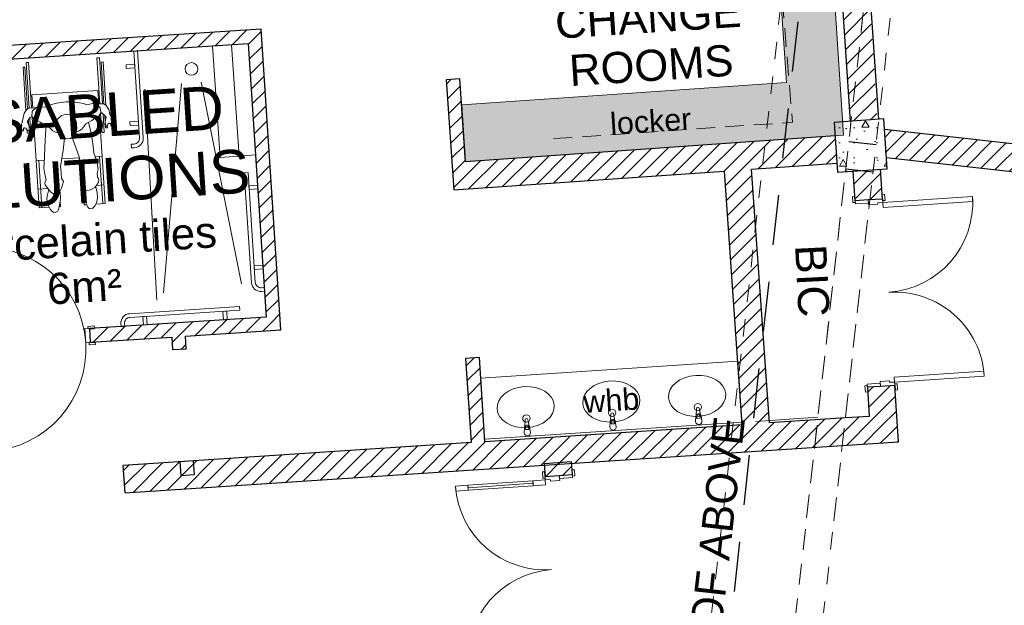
# Model space of a CAD drawing. Header units: millimetres. Extents: x -115474967 to 444143, y -74377 to 241828222.
# Tile 118 of 256: x -52478 to -44576, y 110206 to 114906. Entities that reach past the tile are written whole.
import ezdxf

# ---------------------------------------------------------------- set-up
doc = ezdxf.new("R2010")
doc.units = ezdxf.units.MM
doc.header["$MEASUREMENT"] = 0
for name, pattern in [('Dashed', [280, 140, -140]), ('Hidden Line copy', [230, 150, -80]), ('Long Dashed', [700, 400, -300])]:
    doc.linetypes.add(name, pattern=pattern)
for name, color, linetype, lineweight in [('0_Pen_No__2', 7, 'Continuous', 20), ('0_Pen_No__3', 7, 'Continuous', 15), ('0_Pen_No__6', 7, 'Continuous', 5), ('A_BEAMS_Pen_No__2', 7, 'Continuous', 20), ('A_COLUMNS_Pen_No__1', 7, 'Continuous', 30), ('A_FLOORS STRUCTURE_Pen_No__3', 7, 'Continuous', 15), ('A_FLOORS STRUCTURE_Pen_No__8', 255, 'Continuous', 0), ('A_SURVEY_Pen_No__128', 9, 'Continuous', 0), ('A_SURVEY_Pen_No__5', 7, 'Continuous', 5), ('A_SURVEY_Pen_No__6', 7, 'Continuous', 5), ('A_WALL LOAD_Pen_No__1', 7, 'Continuous', 30), ('A_WALL LOAD_Pen_No__3', 7, 'Continuous', 15), ('A_WALL LOAD_Pen_No__6', 7, 'Continuous', 5), ('B_FURN LOOSE_Pen_No__6', 7, 'Continuous', 5), ('C_TEXT GA_Pen_No__6', 7, 'Continuous', 5), ('SEWER LINE_Pen_No__1', 7, 'Continuous', 30), ('SEWER LINE_Pen_No__10', 9, 'Continuous', 20), ('SEWER LINE_Pen_No__6', 7, 'Continuous', 5)]:
    doc.layers.add(name, color=color, linetype=linetype, lineweight=lineweight)
doc.layers.add('A_COLUMNS_Pen_No__7', color=7, linetype='Continuous', lineweight=5, true_color=0x3f3f3f)
doc.layers.add('A_WALL LOAD_Pen_No__7', color=7, linetype='Continuous', lineweight=5, true_color=0x3f3f3f)
doc.layers.add('B_FURN LOOSE', color=7, linetype='Continuous')
doc.styles.add('GENERATED_STYLE_1', font='GOTHIC.TTF')
doc.styles.add('GENERATED_STYLE_2', font='arial.ttf')
pattern_1 = [(45, (2e-12, 39217.5), (-63.63961, 63.63961), [])]

# ---------------------------------------------------------------- blocks, each defined once
blk = doc.blocks.new('Multi-Basin Counter 24[74]', base_point=(-47712.6, 72369))
at = {"layer": 'B_FURN LOOSE_Pen_No__6', "color": 7, "linetype": 'Continuous', "lineweight": 5}
for p, q in [((-46714.4, 72946.9), (-48777.9, 72810.8)), ((-46714.4, 72946.9), (-46680.8, 72437.1)), ((-48777.9, 72810.8), (-48744.3, 72301)), ((-47043.3, 72488.7), (-47044.2, 72503.6)), ((-47016.1, 72490.5), (-47043.3, 72488.7)), ((-47017.1, 72505.3), (-47016.1, 72490.5)), ((-46682.1, 72457), (-48745.6, 72320.9)), ((-46680.8, 72437.1), (-48744.3, 72301)), ((-48418.9, 72398), (-48419.9, 72412.8)), ((-48391.8, 72399.8), (-48418.9, 72398)), ((-48392.8, 72414.6), (-48391.8, 72399.8)), ((-47731.1, 72443.4), (-47732.1, 72458.2)), ((-47704, 72445.1), (-47731.1, 72443.4)), ((-47704.9, 72460), (-47704, 72445.1))]:
    blk.add_line(p, q, dxfattribs=at)
at = {"layer": 'B_FURN LOOSE_Pen_No__6', "color": 7, "linetype": 'Continuous', "lineweight": 5, "flags": 128}
for points in [[(-47003.1, 72466.4), (-47009.9, 72508, 0.12102), (-47013.7, 72517.3), (-47023.8, 72569.7, 0.882566), (-47046, 72568.2), (-47049.1, 72514.9, 0.12102), (-47051.8, 72505.2), (-47053, 72463.1, 1)], [(-48378.8, 72375.7), (-48385.5, 72417.3, 0.12102), (-48389.4, 72426.6), (-48399.5, 72478.9, 0.882566), (-48421.7, 72477.5), (-48424.8, 72424.2, 0.12102), (-48427.4, 72414.5), (-48428.7, 72372.4, 1)], [(-47690.9, 72421), (-47697.7, 72462.6, 0.12102), (-47701.6, 72471.9), (-47711.7, 72524.3, 0.882566), (-47733.8, 72522.8), (-47737, 72469.6, 0.12102), (-47739.6, 72459.9), (-47740.8, 72417.7, 1)]]:
    blk.add_lwpolyline(points, format="xyb", close=True, dxfattribs=at)
at = {"layer": 'B_FURN LOOSE_Pen_No__6', "color": 7, "linetype": 'Continuous', "lineweight": 5}
for centre in [(-47723.4, 72533.1), (-47035.5, 72578.4), (-48411.2, 72487.7)]:
    blk.add_circle(centre, 30, dxfattribs=at)
for centre, radius, start, end in [((-47718.5, 72459.4), 21.1, 36.54443, 151.00238), ((-47718.5, 72459.1), 13.6, 3.7734, 183.7734), ((-47030.7, 72504.7), 21.1, 36.54443, 151.00238), ((-47030.7, 72504.5), 13.6, 3.7734, 183.7734), ((-48406.4, 72414), 21.1, 36.54443, 151.00238), ((-48406.3, 72413.7), 13.6, 3.7734, 183.7734)]:
    blk.add_arc(centre, radius, start, end, dxfattribs=at)
for centre in [(-47729.4, 72623.9), (-47041.5, 72669.3), (-48417.2, 72578.6)]:
    blk.add_ellipse(centre, major_axis=(229.5, 15.1), ratio=0.717391, dxfattribs=at)
blk = doc.blocks.new('Wheelchair Man 24[81]', base_point=(-52393.2, 74525.6))
at = {"layer": 'B_FURN LOOSE_Pen_No__6', "color": 7, "linetype": 'Continuous', "lineweight": 5}
for p, q in [((-52451.2, 75307.5), (-52436.3, 75308.5)), ((-52414.3, 74972.1), (-52436.3, 75308.5)), ((-52426.6, 75344.2), (-52406.6, 75345.5)), ((-52402.7, 74978.6), (-52426.6, 75344.2)), ((-52382.8, 74980.2), (-52406.6, 75345.5)), ((-51857.8, 75381.3), (-51837.8, 75382.7)), ((-51833.7, 75012.6), (-51857.8, 75381.3)), ((-51813.7, 75013.7), (-51837.8, 75382.7)), ((-51808.6, 75349.5), (-51823.6, 75348.5)), ((-51801.5, 75010.8), (-51823.6, 75348.5)), ((-51785.8, 75000.4), (-51808.6, 75349.5)), ((-52428.4, 74957.9), (-52451.2, 75307.5)), ((-52379.7, 75086.7), (-51850.8, 75121.2)), ((-52372.8, 74980.8), (-52379.7, 75086.7)), ((-51843.7, 75011.7), (-51850.8, 75121.2)), ((-52335.1, 74989.3), (-52323.3, 74992)), ((-52302.9, 74988.7), (-52323.3, 74992)), ((-52269.2, 74986.8), (-52250.8, 74998.8)), ((-52182.8, 75017.7), (-52250.8, 74998.8)), ((-52182.8, 75017.7), (-52108.6, 75030)), ((-52108.6, 75030), (-52048.4, 75028.5)), ((-52048.4, 75028.5), (-51964.2, 75015.2)), ((-51964.2, 75015.2), (-51943, 75004.4)), ((-51891.4, 75016.4), (-51943, 75004.4)), ((-51891.4, 75016.4), (-51879.3, 75015)), ((-51867.4, 75010.5), (-51879.3, 75015)), ((-51867.4, 75010.5), (-51853.4, 75000.5)), ((-51838.1, 75012.3), (-51865.8, 75009.3)), ((-51853.4, 75000.5), (-51836.6, 74988.6)), ((-51813.7, 75013.7), (-51838.1, 75012.3)), ((-51813.7, 75013.7), (-51803.7, 75012.2)), ((-51783.8, 74999), (-51803.7, 75012.2)), ((-51773.4, 74983.3), (-51783.8, 74999)), ((-52449.7, 74900.5), (-52441.8, 74938.2)), ((-52441.8, 74938.2), (-52432.2, 74953.3)), ((-52432.2, 74953.3), (-52421.3, 74966.7)), ((-52407.3, 74977.6), (-52421.3, 74966.7)), ((-52407.3, 74977.6), (-52399.6, 74979.3)), ((-52399.6, 74979.3), (-52357.8, 74981.7)), ((-52379.3, 74915.3), (-52378.9, 74949.3)), ((-52361.9, 74886.5), (-52379.3, 74915.3)), ((-52374.5, 74958.2), (-52378.9, 74949.3)), ((-52374.5, 74958.2), (-52348, 74981.9)), ((-52357.8, 74981.7), (-52348, 74981.9)), ((-52348, 74981.9), (-52346.3, 74983.4)), ((-52335.1, 74989.3), (-52346.3, 74983.4)), ((-52269.2, 74986.8), (-52302.9, 74988.7)), ((-52142.7, 74919), (-52172.3, 74891.6)), ((-52140.6, 74919.8), (-52142.7, 74919)), ((-52140.6, 74919.8), (-52104.4, 74930.4)), ((-52104.4, 74930.4), (-52063.3, 74923.3)), ((-52063.3, 74923.3), (-52045.4, 74906.3)), ((-51859, 74904.2), (-51841, 74915.9)), ((-51827, 74946.5), (-51841, 74915.9)), ((-51791.5, 74213.2), (-51837.8, 74921.8)), ((-51831.3, 74980.3), (-51836.6, 74988.6)), ((-51834, 74931.3), (-51821.1, 74941.5)), ((-51831.3, 74980.3), (-51827, 74946.5)), ((-51818.7, 74782.6), (-51828.7, 74935.5)), ((-51818.9, 74940.8), (-51821.1, 74941.5)), ((-51818.9, 74940.8), (-51793.9, 74918.3)), ((-51808.4, 74931.3), (-51798.7, 74783.9)), ((-51795.6, 74919.8), (-51789, 74819.6)), ((-51793.9, 74918.3), (-51783.5, 74902.7)), ((-51773.4, 74983.3), (-51762.7, 74966.7)), ((-51762.7, 74966.7), (-51754.4, 74931)), ((-51754.5, 74931.5), (-51747.6, 74918.1)), ((-51737.1, 74889.6), (-51747.6, 74918.1)), ((-52463.8, 74849), (-52458.2, 74861.1)), ((-52463.8, 74849), (-52462.3, 74840.3)), ((-52460.8, 74836.9), (-52462.6, 74829.6)), ((-52460.8, 74836.9), (-52462.3, 74840.3)), ((-52458.2, 74861.1), (-52457.2, 74870.1)), ((-52456.4, 74873.5), (-52457.2, 74870.1)), ((-52456.6, 74881.1), (-52450.8, 74898.1)), ((-52456.6, 74881.1), (-52456.4, 74873.5)), ((-52449.7, 74900.5), (-52450.8, 74898.1)), ((-52416.5, 74873.8), (-52403.9, 74890.3)), ((-52416.5, 74873.8), (-52416.3, 74863.3)), ((-52416.3, 74863.3), (-52405, 74842.3)), ((-52408.6, 74884.2), (-52405.9, 74844)), ((-52405, 74842.3), (-52403.1, 74829.2)), ((-52393.3, 74904.4), (-52403.9, 74890.3)), ((-52387.5, 74745.5), (-52397.5, 74898.8)), ((-52383.2, 74907.6), (-52393.3, 74904.4)), ((-52368.1, 74896.8), (-52383.2, 74907.6)), ((-52377.8, 74903.7), (-52367.5, 74746.8)), ((-52320.4, 74178.7), (-52367.1, 74894.2)), ((-52351.6, 74880.8), (-52361.9, 74886.5)), ((-52331.4, 74877.6), (-52351.6, 74880.8)), ((-52331.4, 74877.6), (-52313.1, 74865.6)), ((-52313.1, 74865.6), (-52301.5, 74858.1)), ((-52301.5, 74858.1), (-52250.5, 74835.2)), ((-52266, 74842.2), (-52270.4, 74767.7)), ((-52211.6, 74795.3), (-52250.5, 74835.2)), ((-52172.3, 74891.6), (-52181.6, 74857.5)), ((-52181.6, 74857.5), (-52173.7, 74818.8)), ((-52029.8, 74883.9), (-52045.4, 74906.3)), ((-52029.8, 74883.9), (-52023.3, 74863.4)), ((-52020.8, 74844.6), (-52023.3, 74863.4)), ((-52020.8, 74844.6), (-52019.3, 74814.1)), ((-51979.4, 74808.7), (-51946.2, 74852.5)), ((-51946.2, 74852.5), (-51897.8, 74879.7)), ((-51904.4, 74779.8), (-51925.5, 74864.1)), ((-51897.8, 74879.7), (-51887, 74888.4)), ((-51887, 74888.4), (-51871.6, 74902.3)), ((-51869.6, 74902.3), (-51871.6, 74902.3)), ((-51869.6, 74902.3), (-51859, 74904.2)), ((-51790.4, 74883.1), (-51791, 74865.9)), ((-51790.8, 74870.1), (-51791, 74872.6)), ((-51791, 74865.9), (-51789.7, 74849)), ((-51789.5, 74847), (-51790.7, 74845.2)), ((-51790.7, 74845.2), (-51788.8, 74833.6)), ((-51783.5, 74902.6), (-51790.4, 74883.1)), ((-51789.5, 74847), (-51789.7, 74849)), ((-51783.5, 74832.3), (-51788.8, 74833.6)), ((-51783.5, 74902.7), (-51783.5, 74902.6)), ((-51777.3, 74835.6), (-51783.5, 74832.3)), ((-51777.3, 74835.6), (-51772.9, 74841.1)), ((-51774.1, 74820.6), (-51775.2, 74838.2)), ((-51772.9, 74841.1), (-51769.4, 74851.3)), ((-51759, 74857.2), (-51769.4, 74851.3)), ((-51755.6, 74857.4), (-51759, 74857.2)), ((-51755.6, 74857.3), (-51755.6, 74857.4)), ((-51755.6, 74857.3), (-51749.5, 74853)), ((-51749.5, 74853), (-51744.7, 74849.5)), ((-51745.5, 74846.9), (-51746.3, 74839.9)), ((-51746.3, 74839.9), (-51742.5, 74834.7)), ((-51744.5, 74848.1), (-51745.5, 74846.9)), ((-51744.8, 74848.7), (-51744.7, 74849.5)), ((-51744.8, 74848.7), (-51744.5, 74848.1)), ((-51742.5, 74834.7), (-51740.5, 74835.1)), ((-51733, 74839.7), (-51740.5, 74835.1)), ((-51737.1, 74889.6), (-51735.4, 74880)), ((-51736.8, 74873), (-51736.7, 74873.1)), ((-51736.8, 74873), (-51734.2, 74866.4)), ((-51735.4, 74880), (-51736.7, 74873.1)), ((-51734.2, 74866.4), (-51734.1, 74861.8)), ((-51734.1, 74861.8), (-51730.7, 74856.2)), ((-51733, 74839.7), (-51730.8, 74843.6)), ((-51730.8, 74843.6), (-51730.7, 74852.6)), ((-51730.7, 74856.2), (-51730.7, 74852.6)), ((-52463, 74809.2), (-52462.6, 74829.6)), ((-52463, 74809.2), (-52461.4, 74802.3)), ((-52461.4, 74802.3), (-52459.1, 74799.3)), ((-52451.2, 74795.7), (-52459.1, 74799.3)), ((-52451.2, 74795.7), (-52448.7, 74795.6)), ((-52450.1, 74810.7), (-52450.4, 74809.8)), ((-52450.4, 74809.8), (-52445.9, 74805.1)), ((-52446.9, 74816.5), (-52450.1, 74810.7)), ((-52448.7, 74795.6), (-52445.9, 74805.1)), ((-52446.9, 74816.5), (-52441.9, 74819.5)), ((-52440.9, 74821.4), (-52441.9, 74819.5)), ((-52440.9, 74821.4), (-52438.5, 74821.8)), ((-52428, 74816.8), (-52438.5, 74821.8)), ((-52417.5, 74802.2), (-52428, 74816.8)), ((-52416.7, 74778.7), (-52418.3, 74803.4)), ((-52417.5, 74802.2), (-52411.8, 74799.2)), ((-52416.7, 74778.7), (-52401.7, 74779.6)), ((-52407.1, 74797.7), (-52411.8, 74799.2)), ((-52403.4, 74799.3), (-52407.1, 74797.7)), ((-52403.4, 74799.3), (-52402.7, 74801)), ((-52402.9, 74806.5), (-52403.1, 74829.2)), ((-52401.7, 74779.6), (-52403.1, 74800.2)), ((-52402.7, 74801), (-52402.9, 74806.5)), ((-52272.6, 74723.8), (-52270.4, 74767.7)), ((-52189.3, 74785.5), (-52211.6, 74795.3)), ((-52156.7, 74775.9), (-52189.3, 74785.5)), ((-52154, 74769.3), (-52173.7, 74818.8)), ((-52154, 74769.3), (-52135.5, 74747.1)), ((-52145.5, 74765.2), (-52145.9, 74766)), ((-52032, 74763.4), (-52070.5, 74734.6)), ((-52032, 74763.4), (-52025.7, 74786.6)), ((-52025.7, 74786.6), (-52019.3, 74814.1)), ((-52000.6, 74796.4), (-52025, 74789.7)), ((-51979.4, 74808.7), (-52000.6, 74796.4)), ((-51887.3, 74674.1), (-51904.4, 74779.8)), ((-51798.7, 74783.9), (-51818.7, 74782.6)), ((-51789, 74819.6), (-51774.1, 74820.6)), ((-52367.5, 74746.8), (-52387.5, 74745.5)), ((-52280, 74592.2), (-52272.6, 74723.8)), ((-52135.5, 74747.1), (-52116.5, 74736.5)), ((-52129.3, 74642.5), (-52118.8, 74737.8)), ((-52091.5, 74732.2), (-52116.5, 74736.5)), ((-52091.5, 74732.2), (-52070.5, 74734.6)), ((-52084.5, 74733), (-52084.8, 74732.3)), ((-52049.7, 74722.1), (-52055.5, 74745.8)), ((-52000.5, 74588), (-52049.7, 74722.1)), ((-52151, 74510.3), (-52129.3, 74642.5)), ((-51887.3, 74674.1), (-51881.6, 74616.8)), ((-51862.7, 74560.9), (-51881.6, 74616.8)), ((-52345.2, 74557.8), (-52280.4, 74562.1)), ((-52300.4, 74180), (-52325.2, 74559.1)), ((-52280.9, 74528.7), (-52284.2, 74505.8)), ((-52280, 74592.2), (-52280.9, 74528.7)), ((-51999.2, 74580.4), (-52141, 74571.2)), ((-52000.5, 74588), (-51992.9, 74545)), ((-51992.9, 74545), (-51988.3, 74509.8)), ((-51816.3, 74592.4), (-51872.1, 74588.7)), ((-51857.4, 74540.5), (-51862.7, 74560.9)), ((-51854.3, 74521.8), (-51857.4, 74540.5)), ((-51854.3, 74521.8), (-51849.3, 74485.3)), ((-51811.5, 74211.9), (-51836.2, 74591.1)), ((-52283.1, 74496.5), (-52284.2, 74505.8)), ((-52276.8, 74447.4), (-52283.1, 74496.5)), ((-52265, 74403.2), (-52276.8, 74447.4)), ((-52151, 74510.3), (-52148.3, 74492.7)), ((-52141.7, 74416.2), (-52148.3, 74492.7)), ((-51993.7, 74408.9), (-51982.6, 74438.7)), ((-51988.3, 74509.8), (-51982.6, 74438.7)), ((-51855.4, 74455.2), (-51849.3, 74485.3)), ((-51855.4, 74455.2), (-51853.3, 74424.7)), ((-52276, 74380), (-52265, 74403.2)), ((-52276, 74380), (-52272.9, 74363.6)), ((-52272.9, 74363.6), (-52248.5, 74332.1)), ((-52126.6, 74389.7), (-52143.2, 74335.7)), ((-52126.6, 74389.7), (-52141.7, 74416.2)), ((-51993.7, 74408.9), (-51973.4, 74358.6)), ((-51873.9, 74341.6), (-51852.1, 74373.1)), ((-51861.9, 74358.9), (-51801.3, 74362.9)), ((-51844.6, 74413.6), (-51853.3, 74424.7)), ((-51842.9, 74398.6), (-51852.1, 74373.1)), ((-51844.6, 74413.6), (-51842.9, 74398.6)), ((-52330.2, 74328.3), (-52250.3, 74333.5)), ((-52245.2, 74326.3), (-52258.1, 74272.6)), ((-52248.5, 74332.1), (-52228.1, 74304)), ((-52245.2, 74326.3), (-52245.2, 74327.5)), ((-52245.2, 74326.4), (-52245.2, 74326.3)), ((-52228.1, 74304), (-52202, 74289)), ((-52178.1, 74290.3), (-52202, 74289)), ((-52154.7, 74308.2), (-52178.1, 74290.3)), ((-52154.7, 74308.2), (-52143.2, 74335.7)), ((-52154.6, 74308.4), (-52153.8, 74301.3)), ((-52153.8, 74301.3), (-52151.7, 74259)), ((-51973.4, 74358.6), (-51959.1, 74326.3)), ((-51961.2, 74202.1), (-51970.9, 74351.8)), ((-51970.9, 74351.8), (-51970.4, 74351.8)), ((-51958.5, 74326.1), (-51959.2, 74305.2)), ((-51959.2, 74305.2), (-51955.2, 74258.8)), ((-51959.1, 74326.3), (-51934, 74317.1)), ((-51934, 74317.1), (-51909.6, 74322.9)), ((-51873.9, 74341.6), (-51909.6, 74322.9)), ((-51869, 74348.7), (-51868, 74343.5)), ((-51855.7, 74303.2), (-51868, 74343.5)), ((-51855.7, 74303.2), (-51854, 74256.7)), ((-52259.8, 74249.2), (-52258.1, 74272.6)), ((-52255.5, 74221.2), (-52259.8, 74249.2)), ((-52255.5, 74221.2), (-52252.2, 74208.6)), ((-52244.1, 74189.2), (-52252.2, 74208.6)), ((-52152.9, 74233.1), (-52165, 74173.7)), ((-52150.8, 74189.7), (-52153.4, 74230.4)), ((-52152.9, 74233.1), (-52151.7, 74259)), ((-51940, 74203.5), (-51961.2, 74202.1)), ((-51946.7, 74219.1), (-51955.2, 74258.8)), ((-51934.4, 74190.6), (-51946.7, 74219.1)), ((-51863.3, 74214), (-51873.6, 74193.6)), ((-51866.2, 74208.3), (-51791.5, 74213.2)), ((-51863.3, 74214), (-51861.9, 74219.2)), ((-51863, 74215.2), (-51863, 74215)), ((-51861.9, 74219.2), (-51854, 74256.7)), ((-52320.4, 74178.7), (-52242, 74183.8)), ((-52234.1, 74167.6), (-52244.1, 74189.2)), ((-52221.3, 74152.3), (-52234.1, 74167.6)), ((-52221.3, 74152.3), (-52205.5, 74142.8)), ((-52205.5, 74142.8), (-52193, 74142.1)), ((-52175.6, 74150.2), (-52193, 74142.1)), ((-52168.7, 74161), (-52175.6, 74150.2)), ((-52165, 74173.7), (-52168.7, 74161)), ((-52150.8, 74189.7), (-52161.9, 74189)), ((-51930.9, 74182.7), (-51934.4, 74190.6)), ((-51921.3, 74174.1), (-51930.9, 74182.7)), ((-51902, 74171), (-51921.3, 74174.1)), ((-51890.4, 74175.4), (-51902, 74171)), ((-51873.6, 74193.6), (-51890.4, 74175.4))]:
    blk.add_line(p, q, dxfattribs=at)
blk = doc.blocks.new('Safety Railing 24[87]', base_point=(-50518.8, 73583.8))
at = {"layer": 'B_FURN LOOSE_Pen_No__6', "color": 7, "linetype": 'Continuous', "lineweight": 5, "flags": 128}
blk.add_lwpolyline([(-50617.6, 73577.3), (-50675.3, 74459.1), (-50645.4, 74461.1), (-50587.6, 73579.3, 0.414214), (-50539.8, 73537.3), (-50515.8, 73538.9), (-50513.9, 73509), (-50537.8, 73507.4, -0.414214), (-50617.6, 73577.3)], format="xyb", close=True, dxfattribs=at)
for points in [[(-50567.7, 74330.9), (-50636.6, 74326.4), (-50638.5, 74356.3), (-50569.7, 74360.8)], [(-50525.6, 73688.6), (-50594.5, 73684.1), (-50596.5, 73714), (-50527.6, 73718.5)]]:
    blk.add_lwpolyline(points, close=True, dxfattribs=at)
blk = doc.blocks.new('Safety Railing 24[88]', base_point=(-51585.7, 74733.7))
at = {"layer": 'B_FURN LOOSE_Pen_No__6', "color": 7, "linetype": 'Continuous', "lineweight": 5, "flags": 128}
blk.add_lwpolyline([(-51486.9, 74740.1), (-51532.4, 75438.5), (-51562.3, 75436.5), (-51516.8, 74738.2, -0.414214), (-51558.8, 74690.4), (-51582.8, 74688.8), (-51580.8, 74658.9), (-51556.9, 74660.4, 0.414214), (-51486.9, 74740.1)], format="xyb", close=True, dxfattribs=at)
for points in [[(-51622.4, 75297.3), (-51553.5, 75301.8), (-51555.5, 75331.8), (-51624.3, 75327.3)], [(-51592.5, 74838.5), (-51523.7, 74843), (-51525.6, 74872.9), (-51594.5, 74868.4)]]:
    blk.add_lwpolyline(points, close=True, dxfattribs=at)
blk = doc.blocks.new('Safety Railing 24[89]', base_point=(-51589.4, 73230.1))
at = {"layer": 'B_FURN LOOSE_Pen_No__6', "color": 7, "linetype": 'Continuous', "lineweight": 5, "flags": 128}
blk.add_lwpolyline([(-51595.8, 73328.9), (-50714, 73386.4), (-50712.1, 73356.5), (-51593.9, 73298.9, 0.414214), (-51635.9, 73251.1), (-51634.3, 73227.1), (-51664.2, 73225.2), (-51665.8, 73249.1, -0.414214), (-51595.8, 73328.9)], format="xyb", close=True, dxfattribs=at)
for points in [[(-50842.3, 73278.9), (-50846.8, 73347.7), (-50816.8, 73349.7), (-50812.4, 73280.8)], [(-51484.6, 73236.9), (-51489.1, 73305.8), (-51459.2, 73307.7), (-51454.7, 73238.9)]]:
    blk.add_lwpolyline(points, close=True, dxfattribs=at)

msp = doc.modelspace()

# ---------------------------------------------------------------- hatches: boundary and pattern name
at = {"layer": 'A_COLUMNS_Pen_No__7', "linetype": 'Continuous', "lineweight": 5, "true_color": 0x3f3f3f}
h = msp.add_hatch(dxfattribs=at)
h.set_pattern_fill('HATCH__CONCRETE', color=250, style=0, pattern_type=2)
h.set_pattern_definition([(0, (2e-12, 39217.5), (0, 623.5383), [60, -300]), (0, (180, 39529.27), (0, 623.5383), [60, -300]), (60, (2e-12, 39217.5), (-540, 311.769), [60, -300]), (60, (360, 39217.5), (-540, 311.769), [60, -300]), (120, (60, 39217.5), (540, 311.769), [60, -300]), (120, (420, 39217.5), (540, 311.769), [60, -300]), (0, (2e-12, 39277.5), (0, 120), [0, -120, 0, -180]), (45, (60, 39277.5), (-84.85282, 84.85282), [0, -90, 0, -150])])
h.paths.add_polyline_path([(-45913.61886, 113682.08972), (-45514.5947, 113710.01321), (-45542.51819, 114109.03737), (-45941.54234, 114081.11388)])
at = {"layer": 'A_FLOORS STRUCTURE_Pen_No__8', "linetype": 'Continuous', "lineweight": 0}
msp.add_hatch(color=255, dxfattribs=at).paths.add_polyline_path([(-46324.21555, 114400.80462), (-48929.56855, 114223.89859), (-48899.62504, 113766.51638), (-48500.88636, 113794.41988), (-45866.77548, 113978.7535), (-45979.05492, 115695.39296), (-46410.20537, 115667.20489)])
at = {"layer": 'A_SURVEY_Pen_No__128', "linetype": 'Continuous', "lineweight": 0}
h = msp.add_hatch(dxfattribs=at)
h.set_pattern_fill('PATTERN__DECK_II_ANGLE', color=9, style=0, pattern_type=2)
h.set_pattern_definition([(94, (2e-12, 39217.5), (169.5859, 11.8586), [])])
h.paths.add_polyline_path([(-50930.30346, 114694.49104), (-50869.48283, 113801.1622), (-50582.83925, 113820.6778), (-50643.65988, 114714.00663)])
at = {"layer": 'A_WALL LOAD_Pen_No__7', "linetype": 'Continuous', "lineweight": 5, "true_color": 0x3f3f3f}
h = msp.add_hatch(dxfattribs=at)
h.set_pattern_fill('HATCH__BRICK', color=250, style=0, pattern_type=2)
h.set_pattern_definition(pattern_1)
h.paths.add_polyline_path([(-45830.79192, 117718.72528), (-46050.32497, 117704.39915), (-45814.0034, 114091.28046), (-45594.47247, 114105.63922)])
h = msp.add_hatch(dxfattribs=at)
h.set_pattern_fill('HATCH__BRICK', color=250, style=0, pattern_type=2)
h.set_pattern_definition(pattern_1)
h.paths.add_polyline_path([(-53588.38679, 114521.74101), (-50643.72889, 114714.00213), (-50541.1327, 114830.935), (-53595.62592, 114631.50257)])
h = msp.add_hatch(dxfattribs=at)
h.set_pattern_fill('HATCH__BRICK', color=250, style=0, pattern_type=2)
h.set_pattern_definition(pattern_1)
h.paths.add_polyline_path([(-50383.39068, 112416.08149), (-50541.1327, 114830.935), (-50643.72889, 114714.00213), (-50500.32705, 112518.68076)])
h = msp.add_hatch(dxfattribs=at)
h.set_pattern_fill('HATCH__BRICK', color=250, style=0, pattern_type=2)
h.set_pattern_definition(pattern_1)
h.paths.add_polyline_path([(-48899.62507, 113766.51638), (-48945.48589, 114430.34998), (-49055.22432, 114422.76872), (-48994.19424, 113539.36045)])
h = msp.add_hatch(dxfattribs=at)
h.set_pattern_fill('HATCH__BRICK', color=250, style=0, pattern_type=2)
h.set_pattern_definition(pattern_1)
h.paths.add_polyline_path([(-45594.47247, 114105.63921), (-45814.0034, 114091.28046), (-45813.92257, 114090.04464), (-45594.45701, 114105.40272)])
h = msp.add_hatch(dxfattribs=at)
h.set_pattern_fill('HATCH__BRICK', color=250, style=0, pattern_type=2)
h.set_pattern_definition(pattern_1)
h.paths.add_polyline_path([(-48899.62507, 113766.51638), (-48994.19424, 113539.36045), (-45918.69185, 113754.58238), (-45934.04977, 113974.04567)])
h = msp.add_hatch(dxfattribs=at)
h.set_pattern_fill('HATCH__BRICK', color=250, style=0, pattern_type=2)
h.set_pattern_definition(pattern_1)
h.paths.add_polyline_path([(-45536.56493, 114023.96579), (-45520.95054, 113800.83752), (-45504.61874, 113799.00677), (-45480.1108, 114017.63743)])
h = msp.add_hatch(dxfattribs=at)
h.set_pattern_fill('HATCH__BRICK', color=250, style=0, pattern_type=2)
h.set_pattern_definition(pattern_1)
h.paths.add_polyline_path([(-45480.1108, 114017.63742), (-45504.61875, 113799.00678), (-40021.34485, 113184.34567), (-40215.47774, 113427.48541)])
h = msp.add_hatch(dxfattribs=at)
h.set_pattern_fill('HATCH__BRICK', color=250, style=0, pattern_type=2)
h.set_pattern_definition(pattern_1)
h.paths.add_polyline_path([(-46461.47309, 111669.01532), (-46604.06355, 113706.62046), (-46823.52684, 113691.26254), (-46680.99793, 111654.53695)])
h = msp.add_hatch(dxfattribs=at)
h.set_pattern_fill('HATCH__BRICK', color=250, style=0, pattern_type=2)
h.set_pattern_definition(pattern_1)
h.paths.add_polyline_path([(-45787.81546, 113690.89337), (-45787.778, 113690.32054), (-45568.24707, 113704.6793), (-45568.3499, 113706.25145)])
h = msp.add_hatch(dxfattribs=at)
h.set_pattern_fill('HATCH__BRICK', color=250, style=0, pattern_type=2)
h.set_pattern_definition(pattern_1)
h.paths.add_polyline_path([(-45787.778, 113690.32055), (-45772.22261, 113452.49424), (-45552.69168, 113466.85299), (-45568.24707, 113704.67929)])
h = msp.add_hatch(dxfattribs=at)
h.set_pattern_fill('HATCH__BRICK', color=250, style=0, pattern_type=2)
h.set_pattern_definition(pattern_1)
h.paths.add_polyline_path([(-45627.70572, 113702.09779), (-45721.51815, 113695.53286), (-45629.59545, 113685.23284)])
h = msp.add_hatch(dxfattribs=at)
h.set_pattern_fill('HATCH__BRICK', color=250, style=0, pattern_type=2)
h.set_pattern_definition(pattern_1)
h.paths.add_polyline_path([(-51915.54319, 112426.27918), (-51908.37636, 112316.51291), (-50383.39068, 112416.08147), (-50500.32704, 112518.68077)])
h = msp.add_hatch(dxfattribs=at)
h.set_pattern_fill('HATCH__BRICK', color=250, style=0, pattern_type=2)
h.set_pattern_definition(pattern_1)
h.paths.add_polyline_path([(-51148.00399, 112366.15875), (-51257.7703, 112358.99194), (-51250.91766, 112255.09037), (-51141.15613, 112262.3295)])
h = msp.add_hatch(dxfattribs=at)
h.set_pattern_fill('HATCH__BRICK', color=250, style=0, pattern_type=2)
h.set_pattern_definition(pattern_1)
h.paths.add_polyline_path([(-48744.31868, 111518.45436), (-48788.92512, 112194.78918), (-48898.68666, 112187.55005), (-48854.08022, 111511.21524)])
h = msp.add_hatch(dxfattribs=at)
h.set_pattern_fill('HATCH__BRICK', color=250, style=0, pattern_type=2)
h.set_pattern_definition(pattern_1)
h.paths.add_polyline_path([(-45674.32199, 111955.6925), (-45659.03298, 111721.9388), (-45425.1511, 111516.8861), (-45454.79106, 111970.05124)])
h = msp.add_hatch(dxfattribs=at)
h.set_pattern_fill('HATCH__BRICK', color=250, style=0, pattern_type=2)
h.set_pattern_definition(pattern_1)
h.paths.add_polyline_path([(-51646.86163, 111327.02247), (-51632.38334, 111107.49931), (-45425.1511, 111516.88612), (-45659.03301, 111721.93881)])
h = msp.add_hatch(dxfattribs=at)
h.set_pattern_fill('HATCH__BRICK', color=250, style=0, pattern_type=2)
h.set_pattern_definition(pattern_1)
h.paths.add_polyline_path([(-51081.92693, 111364.28055), (-51191.68846, 111357.04144), (-51184.44935, 111247.2799), (-51074.6878, 111254.51903)])
h = msp.add_hatch(dxfattribs=at)
h.set_pattern_fill('HATCH__BRICK', color=250, style=0, pattern_type=2)
h.set_pattern_definition(pattern_1)
h.paths.add_polyline_path([(-48268.79098, 111342.15277), (-48261.74722, 111240.19465), (-48042.27036, 111255.35717), (-48049.31412, 111357.31529)])

# ---------------------------------------------------------------- linework, layer by layer
at = {"layer": '0_Pen_No__2', "color": 7, "linetype": 'Continuous', "lineweight": 20}
for p, q in [((-50643.65988, 114714.00663), (-50500.32379, 112518.68097)), ((-46071.79914, 111714.45589), (-46570.61022, 111679.99563))]:
    msp.add_line(p, q, dxfattribs=at)
at = {"layer": '0_Pen_No__3', "color": 7, "linetype": 'Continuous', "lineweight": 15}
for p, q in [((-51377.41633, 112654.00867), (-51473.52253, 114347.30824)), ((-51323.33156, 112714.68148), (-51179.46241, 114394.44008)), ((-50698.10123, 112786.61064), (-51021.27514, 114405.53159))]:
    msp.add_line(p, q, dxfattribs=at)
msp.add_circle((-51099.14383, 114510.94545), 51.17084, dxfattribs=at)
at = {"layer": '0_Pen_No__6', "color": 7, "linetype": 'Dashed', "lineweight": 5}
msp.add_lwpolyline([(-46568.76392, 107279.27741), (-47242.04645, 107354.71917), (-46050.33193, 117821.62722), (-45395.8362, 117747.10932)], close=True, dxfattribs=at)
at = {"layer": 'A_BEAMS_Pen_No__2', "color": 7, "linetype": 'Dashed', "lineweight": 20}
for p, q in [((-46162.15952, 110908.0317), (-45381.69559, 117873.3077)), ((-45943.52774, 110883.53386), (-45163.06381, 117848.80986)), ((-46624.50689, 106781.79742), (-45837.34443, 113806.8547)), ((-46405.87511, 106757.29958), (-45618.71264, 113782.35686))]:
    msp.add_line(p, q, dxfattribs=at)
at = {"layer": 'A_COLUMNS_Pen_No__1', "color": 7, "linetype": 'Continuous', "lineweight": 30}
for p, q in [((-45542.51819, 114109.03737), (-45941.54234, 114081.11388)), ((-45514.5947, 113710.01321), (-45542.51819, 114109.03737)), ((-45941.54234, 114081.11388), (-45913.61886, 113682.08972)), ((-45913.61886, 113682.08972), (-45514.5947, 113710.01321))]:
    msp.add_line(p, q, dxfattribs=at)
at = {"layer": 'A_FLOORS STRUCTURE_Pen_No__3', "color": 7, "linetype": 'Continuous', "lineweight": 15}
msp.add_lwpolyline([(-46324.21555, 114400.80462), (-48929.56855, 114223.89859), (-48899.62504, 113766.51638), (-48500.88636, 113794.41988), (-45866.77548, 113978.7535), (-45979.05492, 115695.39296), (-46410.20537, 115667.20489)], close=True, dxfattribs=at)
at = {"layer": 'A_SURVEY_Pen_No__5', "color": 7, "linetype": 'Continuous', "lineweight": 5, "flags": 128}
msp.add_lwpolyline([(-50930.30346, 114694.49104), (-50869.48283, 113801.1622), (-50582.83925, 113820.6778), (-50643.65988, 114714.00663)], close=True, dxfattribs=at)
at = {"layer": 'A_WALL LOAD_Pen_No__1', "color": 7, "linetype": 'Continuous', "lineweight": 30}
for p, q in [((-45823.73049, 113928.35274), (-45605.09871, 113903.8549)), ((-45823.73049, 113928.35274), (-45605.09871, 113903.8549)), ((-45848.22724, 113709.73068), (-45629.59546, 113685.23284)), ((-45848.22724, 113709.73068), (-45629.59546, 113685.23284)), ((-45772.2226, 113452.49424), (-45788.73231, 113690.82921)), ((-45772.2226, 113452.49424), (-45774.63748, 113489.41535)), ((-45772.2226, 113452.49424), (-45774.63748, 113489.41535)), ((-45552.69168, 113466.853), (-45555.10656, 113503.77411)), ((-45552.69168, 113466.853), (-45555.10656, 113503.77411)), ((-45552.69168, 113466.853), (-45555.10656, 113503.77411)), ((-45667.44648, 113459.34729), (-45772.2226, 113452.49424)), ((-45667.44648, 113459.34729), (-45772.2226, 113452.49424)), ((-45667.44648, 113459.34729), (-45772.2226, 113452.49424)), ((-45552.69168, 113466.853), (-45667.44648, 113459.34729)), ((-45552.69168, 113466.853), (-45667.44648, 113459.34729)), ((-45552.69168, 113466.853), (-45667.44648, 113459.34729)), ((-51915.54317, 112426.27918), (-51878.62179, 112428.68983)), ((-51915.54317, 112426.27918), (-51878.62179, 112428.68983)), ((-51915.54317, 112426.27918), (-51878.62179, 112428.68983)), ((-51908.37637, 112316.5129), (-51915.54317, 112426.27918)), ((-51908.37637, 112316.5129), (-51915.54317, 112426.27918)), ((-51908.37637, 112316.5129), (-51915.54317, 112426.27918)), ((-51908.37637, 112316.5129), (-51871.45498, 112318.92355)), ((-51908.37637, 112316.5129), (-51871.45498, 112318.92355)), ((-51908.37637, 112316.5129), (-51871.45498, 112318.92355)), ((-51141.15612, 112262.3295), (-51250.91766, 112255.09038)), ((-51141.15612, 112262.3295), (-51250.91766, 112255.09038)), ((-45569.54586, 111962.54554), (-45674.32199, 111955.6925)), ((-45569.54586, 111962.54554), (-45674.32199, 111955.6925)), ((-45569.54586, 111962.54554), (-45674.32199, 111955.6925)), ((-45674.32199, 111955.6925), (-45671.9071, 111918.77139)), ((-45674.32199, 111955.6925), (-45671.9071, 111918.77139)), ((-45674.32199, 111955.6925), (-45671.9071, 111918.77139)), ((-45454.79106, 111970.05125), (-45569.54586, 111962.54554)), ((-45454.79106, 111970.05125), (-45569.54586, 111962.54554)), ((-45454.79106, 111970.05125), (-45569.54586, 111962.54554)), ((-45454.79106, 111970.05125), (-45452.37618, 111933.13015)), ((-45454.79106, 111970.05125), (-45452.37618, 111933.13015)), ((-45454.79106, 111970.05125), (-45452.37618, 111933.13015)), ((-51081.92693, 111364.28056), (-51191.68847, 111357.04143)), ((-51081.92693, 111364.28056), (-51191.68847, 111357.04143)), ((-51632.38336, 111107.49931), (-51646.8616, 111327.02238)), ((-51632.38336, 111107.49931), (-51646.8616, 111327.02238)), ((-48261.74723, 111240.19466), (-48264.29729, 111277.10668)), ((-48261.74723, 111240.19466), (-48264.29729, 111277.10668)), ((-48261.74723, 111240.19466), (-48264.29729, 111277.10668)), ((-48042.27035, 111255.35718), (-48044.82041, 111292.2692)), ((-48042.27035, 111255.35718), (-48044.82041, 111292.2692)), ((-48042.27035, 111255.35718), (-48044.82041, 111292.2692)), ((-48261.74723, 111240.19466), (-48147.02068, 111248.12052)), ((-48261.74723, 111240.19466), (-48147.02068, 111248.12052)), ((-48261.74723, 111240.19466), (-48147.02068, 111248.12052)), ((-48147.02068, 111248.12052), (-48042.27035, 111255.35718)), ((-48147.02068, 111248.12052), (-48042.27035, 111255.35718)), ((-48147.02068, 111248.12052), (-48042.27035, 111255.35718))]:
    msp.add_line(p, q, dxfattribs=at)
for points in [[(-45582.42076, 114106.24501), (-45830.79192, 117718.72528)], [(-45919.18468, 115699.39623), (-45813.92256, 114090.04464)], [(-50541.1327, 114830.935), (-53595.62592, 114631.50257)], [(-50383.39068, 112416.08149), (-50541.1327, 114830.935)], [(-53588.38679, 114521.74101), (-50643.72889, 114714.00213)], [(-50643.72889, 114714.00213), (-50500.32705, 112518.68076)], [(-48945.48589, 114430.34998), (-49055.22432, 114422.76872)], [(-48899.62507, 113766.51638), (-48945.48589, 114430.34998)], [(-49055.22432, 114422.76872), (-48994.19424, 113539.36045)], [(-45934.04977, 113974.04567), (-48899.62507, 113766.51638)], [(-40215.47774, 113427.48541), (-45536.56492, 114023.96579)], [(-45520.95053, 113800.83753), (-40021.34485, 113184.34567)], [(-46604.06355, 113706.62046), (-45918.69185, 113754.58238)], [(-48994.19424, 113539.36045), (-46823.52684, 113691.26254)], [(-46823.52684, 113691.26254), (-46680.99793, 111654.53695)], [(-46461.47309, 111669.01532), (-46604.06355, 113706.62046)], [(-45552.69168, 113466.85305), (-45568.3499, 113706.25145)], [(-50500.32705, 112518.68076), (-51915.54319, 112426.27918)], [(-51148.00399, 112366.15875), (-50383.39068, 112416.08149)], [(-51908.37637, 112316.5129), (-51257.7703, 112358.99194)], [(-51257.7703, 112358.99194), (-51250.91766, 112255.09038)], [(-51141.15612, 112262.32951), (-51148.00399, 112366.15875)], [(-48788.92512, 112194.78918), (-48898.68666, 112187.55005)], [(-48898.68666, 112187.55005), (-48854.08022, 111511.21524)], [(-48744.31868, 111518.45436), (-48788.92512, 112194.78918)], [(-45674.32199, 111955.69254), (-45659.03297, 111721.93881)], [(-45425.1511, 111516.8861), (-45454.79106, 111970.05125)], [(-45851.00257, 111709.2778), (-46461.47309, 111669.01532)], [(-45659.03297, 111721.93881), (-45851.00257, 111709.2778)], [(-46680.99793, 111654.53695), (-48744.31868, 111518.45436)], [(-48854.08022, 111511.21524), (-51646.86161, 111327.02238)], [(-45875.8912, 111487.15835), (-45425.1511, 111516.8861)], [(-51632.38335, 111107.49931), (-45875.8912, 111487.15835)], [(-51191.68847, 111357.04143), (-51184.44934, 111247.2799)], [(-51074.6878, 111254.51902), (-51081.92693, 111364.28056)], [(-48049.31411, 111357.31529), (-48268.79098, 111342.15277)], [(-48268.79098, 111342.15277), (-48261.74722, 111240.19464)], [(-48042.27035, 111255.35716), (-48049.31411, 111357.31529)], [(-51184.44934, 111247.2799), (-51074.6878, 111254.51902)]]:
    msp.add_lwpolyline(points, dxfattribs=at)
at = {"layer": 'A_WALL LOAD_Pen_No__3', "color": 7, "linetype": 'Continuous', "lineweight": 15}
for p, q in [((-45774.63748, 113489.41535), (-45793.59697, 113488.17528)), ((-45793.59697, 113488.17528), (-45790.33362, 113438.28189)), ((-45771.37413, 113439.52196), (-45774.63748, 113489.41535)), ((-45536.14707, 113505.01419), (-45555.10656, 113503.77411)), ((-45555.10656, 113503.77411), (-45551.84321, 113453.88072)), ((-45532.88372, 113455.12079), (-45536.14707, 113505.01419)), ((-45790.33362, 113438.28189), (-45771.37413, 113439.52196)), ((-45667.44648, 113459.34729), (-45772.2226, 113452.49424)), ((-45772.2226, 113452.49424), (-45770.59093, 113427.54755)), ((-45770.59093, 113427.54755), (-45665.8148, 113434.40059)), ((-45665.8148, 113434.40059), (-45667.44648, 113459.34729)), ((-45551.84321, 113453.88072), (-45532.88372, 113455.12079)), ((-51929.75345, 112444.39183), (-51879.85969, 112447.64947)), ((-51928.51555, 112425.4322), (-51929.75345, 112444.39183)), ((-51878.62179, 112428.68983), (-51928.51555, 112425.4322)), ((-51879.85969, 112447.64947), (-51878.62179, 112428.68983)), ((-51921.34875, 112315.66591), (-51871.45498, 112318.92355)), ((-51920.11084, 112296.70628), (-51921.34875, 112315.66591)), ((-51870.21708, 112299.96392), (-51920.11084, 112296.70628)), ((-51871.45498, 112318.92355), (-51870.21708, 112299.96392)), ((-45571.17754, 111987.49224), (-45675.95366, 111980.63919)), ((-45675.95366, 111980.63919), (-45674.32199, 111955.6925)), ((-45569.54586, 111962.54554), (-45571.17754, 111987.49224)), ((-45436.68005, 111984.26361), (-45455.63953, 111983.02354)), ((-45455.63953, 111983.02354), (-45452.37618, 111933.13015)), ((-45433.41669, 111934.37022), (-45436.68005, 111984.26361)), ((-45675.17046, 111968.66478), (-45694.12995, 111967.4247)), ((-45694.12995, 111967.4247), (-45690.86659, 111917.53131)), ((-45690.86659, 111917.53131), (-45671.9071, 111918.77139)), ((-45671.9071, 111918.77139), (-45675.17046, 111968.66478)), ((-45674.32199, 111955.6925), (-45569.54586, 111962.54554)), ((-45452.37618, 111933.13015), (-45433.41669, 111934.37022)), ((-48283.25211, 111275.79719), (-48264.29729, 111277.10668)), ((-48279.80608, 111225.91608), (-48283.25211, 111275.79719)), ((-48264.29729, 111277.10668), (-48260.85126, 111227.22557)), ((-48044.82041, 111292.2692), (-48025.86559, 111293.57869)), ((-48041.37439, 111242.38809), (-48044.82041, 111292.2692)), ((-48025.86559, 111293.57869), (-48022.41956, 111243.69758)), ((-48260.85126, 111227.22557), (-48279.80608, 111225.91608)), ((-48147.02068, 111248.12052), (-48042.27035, 111255.35718)), ((-48145.29766, 111223.17997), (-48147.02068, 111248.12052)), ((-48040.54734, 111230.41662), (-48145.29766, 111223.17997)), ((-48042.27035, 111255.35718), (-48040.54734, 111230.41662)), ((-48022.41956, 111243.69758), (-48041.37439, 111242.38809))]:
    msp.add_line(p, q, dxfattribs=at)
for centre, radius, start, end in [((-45550.8642, 113438.9127), 722, 273.74218815, 3.742188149), ((-52766.54913, 112260.48152), 820, 3.735624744, 93.735624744), ((-45456.61854, 111997.99155), 722, 3.742188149, 93.74218815), ((-52766.54913, 112260.48152), 820, 273.735624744, 3.735624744), ((-48259.81745, 111212.26124), 722, 183.951988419, 273.951988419), ((-48160.29621, 109771.69485), 722, 93.951988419, 183.951988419)]:
    msp.add_arc(centre, radius, start, end, dxfattribs=at)
at = {"layer": 'A_WALL LOAD_Pen_No__6', "color": 7, "linetype": 'Continuous', "lineweight": 5}
for p, q in [((-44830.40363, 113486.03553), (-45550.8642, 113438.9127)), ((-44827.79294, 113446.12082), (-44830.40363, 113486.03553)), ((-45667.44648, 113459.34729), (-45552.69168, 113466.853)), ((-45664.8358, 113419.43257), (-45667.44648, 113459.34729)), ((-45589.99571, 113424.32761), (-45664.8358, 113419.43257)), ((-45550.8642, 113438.9127), (-45590.77891, 113436.30202)), ((-45590.77891, 113436.30202), (-45589.99571, 113424.32761)), ((-45552.69168, 113466.853), (-45550.8642, 113438.9127)), ((-45550.8642, 113438.9127), (-45548.25352, 113398.99799)), ((-45548.25352, 113398.99799), (-44827.79294, 113446.12082)), ((-51915.86894, 112431.26856), (-51955.78395, 112428.66245)), ((-51955.78395, 112428.66245), (-51948.29138, 112313.90679)), ((-51908.37637, 112316.5129), (-51915.86894, 112431.26856)), ((-51948.29138, 112313.90679), (-51908.37637, 112316.5129)), ((-45459.22922, 112037.90627), (-44738.76865, 112085.0291)), ((-44738.76865, 112085.0291), (-44736.15797, 112045.11438)), ((-45572.15655, 112002.46025), (-45497.31646, 112007.35528)), ((-45569.54586, 111962.54554), (-45572.15655, 112002.46025)), ((-45497.31646, 112007.35528), (-45496.53325, 111995.38087)), ((-45496.53325, 111995.38087), (-45456.61854, 111997.99155)), ((-45456.61854, 111997.99155), (-45459.22922, 112037.90627)), ((-44736.15797, 112045.11438), (-45456.61854, 111997.99155)), ((-45456.61854, 111997.99155), (-45454.79106, 111970.05125)), ((-45454.79106, 111970.05125), (-45569.54586, 111962.54554)), ((-48878.96002, 111149.44023), (-48358.20126, 111185.41674)), ((-48359.57967, 111205.36919), (-48259.81745, 111212.26124)), ((-48356.82285, 111165.4643), (-48359.57967, 111205.36919)), ((-48147.02068, 111248.12052), (-48261.74723, 111240.19466)), ((-48261.74723, 111240.19466), (-48259.81745, 111212.26124)), ((-48259.81745, 111212.26124), (-48219.91256, 111215.01806)), ((-48259.81745, 111212.26124), (-48257.06063, 111172.35635)), ((-48219.91256, 111215.01806), (-48219.08552, 111203.0466)), ((-48219.08552, 111203.0466), (-48144.26386, 111208.21563)), ((-48144.26386, 111208.21563), (-48147.02068, 111248.12052)), ((-48980.10065, 111162.50062), (-48880.33843, 111169.39267)), ((-48977.34382, 111122.59573), (-48980.10065, 111162.50062)), ((-48877.58161, 111129.48778), (-48977.34382, 111122.59573)), ((-48880.33843, 111169.39267), (-48877.58161, 111129.48778)), ((-48257.06063, 111172.35635), (-48356.82285, 111165.4643))]:
    msp.add_line(p, q, dxfattribs=at)
for points in [[(-48880.33843, 111169.39267), (-48359.57967, 111205.36919), (-48358.20126, 111185.41674), (-48878.96002, 111149.44023)], [(-48878.96002, 111149.44023), (-48358.20126, 111185.41674), (-48356.82285, 111165.4643), (-48877.58161, 111129.48778)]]:
    msp.add_lwpolyline(points, close=True, dxfattribs=at)
at = {"layer": 'SEWER LINE_Pen_No__1', "color": 7, "linetype": 'Long Dashed', "lineweight": 30}
msp.add_line((-47132.06848, 106839.17317), (-45719.14927, 119448.81708), dxfattribs=at)
at = {"layer": 'SEWER LINE_Pen_No__10', "color": 9, "linetype": 'Hidden Line copy', "lineweight": 20, "flags": 128}
msp.add_lwpolyline([(-48192.9578, 113951.34742), (-46275.67837, 114082.28357), (-46610.84999, 118178.66487), (-48073.98023, 118072.61161)], dxfattribs=at)

# ---------------------------------------------------------------- block references
at = {"layer": 'B_FURN LOOSE', "color": 7, "linetype": 'Continuous', "lineweight": 5}
for name, p in [('Wheelchair Man 24[81]', (-52393.16589, 113743.14665)), ('Safety Railing 24[88]', (-51585.70012, 113951.20346)), ('Safety Railing 24[87]', (-50518.78801, 112801.30737)), ('Safety Railing 24[89]', (-51589.38343, 112447.57464)), ('Multi-Basin Counter 24[74]', (-47712.5602, 111586.50159))]:
    msp.add_blockref(name, p, dxfattribs=at)

# ---------------------------------------------------------------- texts
at = {"layer": 'A_SURVEY_Pen_No__6', "color": 7, "linetype": 'Continuous', "lineweight": 5, "insert": (-46978.97433, 109926.10543), "char_height": 250, "attachment_point": 5, "rotation": 83.606636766, "style": 'GENERATED_STYLE_1'}
msp.add_mtext('\\A1;{\\pqc;\\fCentury Gothic|b0|i0|c0|p34;LINE OF ROOF ABOVE}', dxfattribs=at)
at = {"layer": 'C_TEXT GA_Pen_No__6', "color": 7, "linetype": 'Continuous', "lineweight": 5, "attachment_point": 5, "rotation": 3.738159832, "style": 'GENERATED_STYLE_2'}
for s, insert, char_height, line_spacing_factor in [('\\A1;{\\pqc;\\fArial|b0|i0|c0|p34;LOCKERS +\\P\\pqc;\\fArial|b0|i0|c0|p34;CHANGE \\P\\pqc;\\fArial|b0|i0|c0|p34;ROOMS}', (-47434.56754, 114924.38124), 250, 0.9285), ('\\A1;{\\pqc;\\fArial|b0|i0|c0|p34;DISABLED \\P\\pqc;\\fArial|b0|i0|c0|p34;ABLUTIONS\\P\\pqc;\\fArial|b0|i0|c0|p34;\\H0.714286x;Porcelain tiles\\P\\pqc;\\fArial|b0|i0|c0|p34;6\\fArial|b0|i0|c0|p34;m²}', (-52003.91189, 113467.83282), 350, 0.894429)]:
    msp.add_mtext(s, dxfattribs=dict(at, insert=insert, char_height=char_height, line_spacing_factor=line_spacing_factor))
at = {"layer": 'C_TEXT GA_Pen_No__6', "color": 7, "linetype": 'Continuous', "lineweight": 5, "insert": (-46117.598, 112811.09849), "char_height": 250, "attachment_point": 5, "rotation": 272.86179239, "style": 'GENERATED_STYLE_2'}
msp.add_mtext('\\A1;{\\pqc;\\fArial|b0|i0|c0|p34;BIC}', dxfattribs=at)
at = {"layer": 'SEWER LINE_Pen_No__6', "color": 7, "linetype": 'Continuous', "lineweight": 5, "char_height": 175, "attachment_point": 5, "rotation": 3.734192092, "style": 'GENERATED_STYLE_2'}
for s, insert in [('\\A1;{\\pqc;\\fArial|b0|i0|c0|p34;locker}', (-47414.00207, 114089.77028)), ('\\A1;{\\pqc;\\fArial|b0|i0|c0|p34;whb}', (-47729.93632, 111850.05056))]:
    msp.add_mtext(s, dxfattribs=dict(at, insert=insert))

doc.saveas('drawing.dxf')
